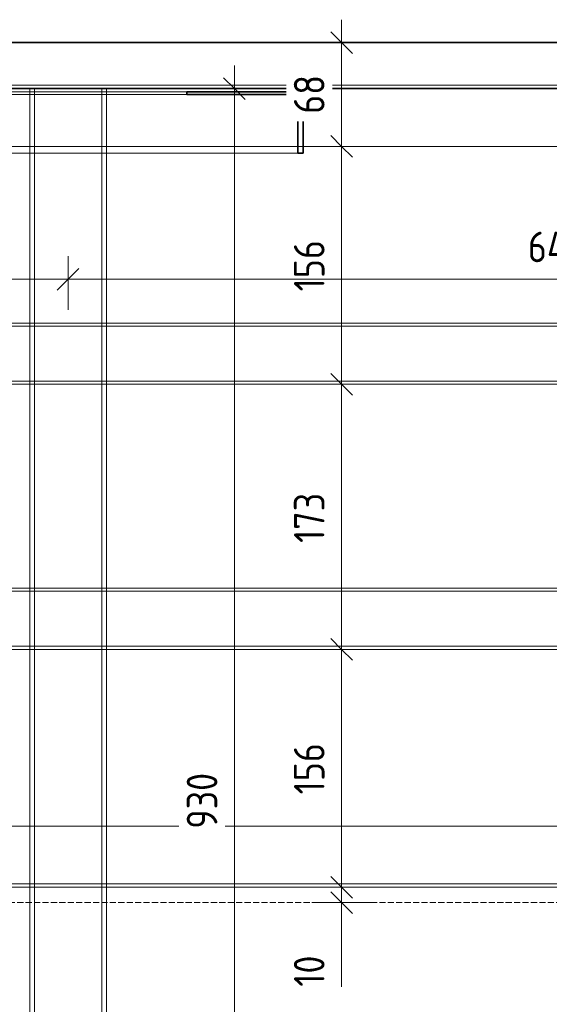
# Model space of a CAD drawing. Header units: millimetres. Extents: x -9410999 to -9405704, y -4413249 to 9079.
# Tile 5 of 21: x -9407301 to -9406955, y -4412740 to -4412097. Entities that reach past the tile are written whole.
import ezdxf

# ---------------------------------------------------------------- set-up
doc = ezdxf.new("R2010")
doc.units = ezdxf.units.MM
doc.linetypes.add('01 Штриховая _4 мм_', pattern=[5.5, 4, -1.5])
doc.layers.add('Линии', color=7, linetype='Continuous', lineweight=18, true_color=0x00a600)
for name, color, linetype, lineweight in [('Обобщенные модели', 7, 'Continuous', 18), ('Размеры', 7, 'Continuous', 9), ('Размеры-10', 7, 'Continuous', 9)]:
    doc.layers.add(name, color=color, linetype=linetype, lineweight=lineweight)
doc.styles.add('GOST Common', font='GOST_Common.ttf', dxfattribs={"width": 0.9, "height": 20})
doc.dimstyles.new('ADSK_Основной_2_0', dxfattribs={"dimscale": 304.8, "dimtxt": 20.1143, "dimasz": 0.046391, "dimexe": 0.049213, "dimexo": 0.098425, "dimgap": 0.016404, "dimtad": 1, "dimdec": 0, "dimzin": 0, "dimdsep": 46, "dimtxsty": 'GOST Common', "dimblk1": 'OBLIQUE', "dimblk2": 'OBLIQUE', "dimsah": 1, "dimcen": 0.09, "dimdle": 0.049213, "dimazin": 0, "dimtfac": 1, "dimtdec": 4, "dimtix": 1, "dimtmove": 0, "dimatfit": 3, "dimfxl": 1, "dimtvp": 1, "dimtfill": 1, "dimtolj": 1, "dimtzin": 0, "dimarcsym": 2})
doc.dimstyles.new('ADSK_Основной_2_0_1', dxfattribs={"dimscale": 304.8, "dimtxt": 20.1143, "dimasz": 0.046391, "dimexe": 0.049213, "dimexo": 0.098425, "dimgap": 0.016404, "dimtad": 1, "dimdec": 0, "dimzin": 0, "dimdsep": 46, "dimtxsty": 'GOST Common', "dimblk1": 'OBLIQUE', "dimblk2": 'OBLIQUE', "dimsah": 1, "dimcen": 0.09, "dimdle": 0.049213, "dimazin": 0, "dimtfac": 1, "dimtdec": 4, "dimtix": 1, "dimtmove": 1, "dimatfit": 3, "dimfxl": 1, "dimtvp": 1, "dimtfill": 1, "dimtolj": 1, "dimtzin": 0, "dimarcsym": 2})

# ---------------------------------------------------------------- blocks, each defined once
blk = doc.blocks.new('Корзинка под кондиционер - Корзинка под кондиционер-21323725-Корзина_ план')
at = {"layer": 'Обобщенные модели', "lineweight": 35}
for p, q in [((8350505.3, -4412111.56), (8349505.3, -4412111.55)), ((8349535.3, -4412141.55), (8350475.3, -4412141.56))]:
    blk.add_line(p, q, dxfattribs=at)
at = {"layer": 'Обобщенные модели', "color": 254, "true_color": 0xcccccc}
blk.add_line((8349505.3, -4412111.55), (8350505.3, -4412111.56), dxfattribs=at)
at = {"layer": 'Обобщенные модели', "color": 7, "true_color": 0xfcfcfc}
for p, q in [((8349660.3, -4412141.55), (8349595.3, -4412141.55)), ((8350300.3, -4412141.56), (8349710.3, -4412141.55))]:
    blk.add_line(p, q, dxfattribs=at)
at = {"layer": 'Обобщенные модели', "color": 7, "true_color": 0xfefefe}
for p, q in [((8349663.3, -4412141.55), (8349660.3, -4412141.55)), ((8349707.3, -4412141.55), (8349663.3, -4412141.55)), ((8349710.3, -4412141.55), (8349707.3, -4412141.55))]:
    blk.add_line(p, q, dxfattribs=at)
blk = doc.blocks.new('HILTI_s_Профиль_MFT-ST - Профиль MFT-ST 50x50x3_0-V26-Корзина_ план')
at = {"layer": 'Обобщенные модели', "color": 7, "true_color": 0xfcfcfc}
for p, q in [((8349660.3, -4412141.55), (8349710.3, -4412141.55)), ((8349660.3, -4412143.75), (8349660.3, -4412179.35)), ((8349663.3, -4412143.75), (8349663.3, -4412179.35)), ((8349663.3, -4412143.75), (8349663.3, -4412179.35)), ((8349707.3, -4412179.35), (8349707.3, -4412143.75)), ((8349707.3, -4412143.75), (8349707.3, -4412179.35)), ((8349710.3, -4412143.75), (8349710.3, -4412179.35)), ((8349660.3, -4412296.88), (8349660.3, -4412332.88)), ((8349663.3, -4412296.88), (8349663.3, -4412332.88)), ((8349663.3, -4412296.88), (8349663.3, -4412332.88)), ((8349707.3, -4412332.88), (8349707.3, -4412296.88)), ((8349707.3, -4412296.88), (8349707.3, -4412332.88)), ((8349710.3, -4412296.88), (8349710.3, -4412332.88)), ((8349660.3, -4412470.22), (8349660.29, -4412506.22)), ((8349663.3, -4412470.22), (8349663.29, -4412506.22)), ((8349663.3, -4412470.22), (8349663.29, -4412506.22)), ((8349707.29, -4412506.22), (8349707.3, -4412470.22)), ((8349707.3, -4412470.22), (8349707.29, -4412506.22)), ((8349710.3, -4412470.22), (8349710.29, -4412506.22))]:
    blk.add_line(p, q, dxfattribs=at)
at = {"layer": 'Обобщенные модели', "color": 7, "true_color": 0xfefefe}
for p, q in [((8349663.3, -4412141.55), (8349660.3, -4412141.55)), ((8349707.3, -4412141.55), (8349663.3, -4412141.55)), ((8349707.3, -4412141.55), (8349663.3, -4412141.55)), ((8349663.3, -4412141.55), (8349707.3, -4412141.55)), ((8349710.3, -4412141.55), (8349707.3, -4412141.55))]:
    blk.add_line(p, q, dxfattribs=at)
at = {"layer": 'Обобщенные модели', "color": 254, "true_color": 0xcccccc}
for p, q in [((8349660.3, -4412143.75), (8349660.3, -4412141.55)), ((8349710.3, -4412141.55), (8349710.3, -4412143.75)), ((8349660.3, -4412183.75), (8349660.3, -4412179.35)), ((8349710.3, -4412179.35), (8349710.3, -4412183.75)), ((8349660.3, -4412183.75), (8349660.3, -4412294.88)), ((8349663.3, -4412183.75), (8349663.3, -4412294.88)), ((8349663.3, -4412183.75), (8349663.3, -4412294.88)), ((8349707.3, -4412294.88), (8349707.3, -4412183.75)), ((8349707.3, -4412183.75), (8349707.3, -4412294.88)), ((8349710.3, -4412183.75), (8349710.3, -4412294.88)), ((8349660.3, -4412296.88), (8349660.3, -4412294.88)), ((8349710.3, -4412294.88), (8349710.3, -4412296.88)), ((8349660.3, -4412334.88), (8349660.3, -4412332.88)), ((8349660.3, -4412334.88), (8349660.3, -4412468.22)), ((8349663.3, -4412334.88), (8349663.3, -4412468.22)), ((8349663.3, -4412334.88), (8349663.3, -4412468.22)), ((8349707.3, -4412468.22), (8349707.3, -4412334.88)), ((8349707.3, -4412334.88), (8349707.3, -4412468.22)), ((8349710.3, -4412332.88), (8349710.3, -4412334.88)), ((8349710.3, -4412334.88), (8349710.3, -4412468.22)), ((8349660.3, -4412470.22), (8349660.3, -4412468.22)), ((8349710.3, -4412468.22), (8349710.3, -4412470.22)), ((8349660.29, -4412508.22), (8349660.29, -4412506.22)), ((8349660.29, -4412508.22), (8349660.29, -4412623.75)), ((8349663.29, -4412508.22), (8349663.29, -4412623.75)), ((8349663.29, -4412508.22), (8349663.29, -4412623.75)), ((8349707.29, -4412623.75), (8349707.29, -4412508.22)), ((8349707.29, -4412508.22), (8349707.29, -4412623.75)), ((8349710.29, -4412506.22), (8349710.29, -4412508.22)), ((8349710.29, -4412508.22), (8349710.29, -4412623.75)), ((8349660.29, -4412663.75), (8349660.29, -4412623.75)), ((8349710.29, -4412623.75), (8349710.29, -4412663.75)), ((8349660.29, -4412663.75), (8349660.29, -4413071.55)), ((8349663.29, -4412663.75), (8349663.29, -4413071.55)), ((8349663.29, -4412663.75), (8349663.29, -4413071.55)), ((8349707.29, -4413071.55), (8349707.29, -4412663.75)), ((8349707.29, -4412663.75), (8349707.29, -4413071.55)), ((8349710.29, -4412663.75), (8349710.29, -4413071.55))]:
    blk.add_line(p, q, dxfattribs=at)
at = {"layer": 'Обобщенные модели', "color": 7, "true_color": 0xf4f4f4}
for p, q in [((8349660.3, -4412141.55), (8349660.3, -4412143.75)), ((8349663.3, -4412141.55), (8349663.3, -4412143.75)), ((8349663.3, -4412141.55), (8349663.3, -4412143.75)), ((8349707.3, -4412143.75), (8349707.3, -4412141.55)), ((8349707.3, -4412141.55), (8349707.3, -4412143.75)), ((8349710.3, -4412141.55), (8349710.3, -4412143.75)), ((8349660.3, -4412179.35), (8349660.3, -4412143.75)), ((8349710.3, -4412143.75), (8349710.3, -4412179.35)), ((8349660.3, -4412179.35), (8349660.3, -4412183.75)), ((8349663.3, -4412179.35), (8349663.3, -4412183.75)), ((8349663.3, -4412179.35), (8349663.3, -4412183.75)), ((8349707.3, -4412183.75), (8349707.3, -4412179.35)), ((8349707.3, -4412179.35), (8349707.3, -4412183.75)), ((8349710.3, -4412179.35), (8349710.3, -4412183.75)), ((8349660.3, -4412294.88), (8349660.3, -4412296.88)), ((8349663.3, -4412294.88), (8349663.3, -4412296.88)), ((8349663.3, -4412294.88), (8349663.3, -4412296.88)), ((8349707.3, -4412296.88), (8349707.3, -4412294.88)), ((8349707.3, -4412294.88), (8349707.3, -4412296.88)), ((8349710.3, -4412294.88), (8349710.3, -4412296.88)), ((8349660.3, -4412332.88), (8349660.3, -4412296.88)), ((8349710.3, -4412296.88), (8349710.3, -4412332.88)), ((8349660.3, -4412332.88), (8349660.3, -4412334.88)), ((8349663.3, -4412332.88), (8349663.3, -4412334.88)), ((8349663.3, -4412332.88), (8349663.3, -4412334.88)), ((8349707.3, -4412334.88), (8349707.3, -4412332.88)), ((8349707.3, -4412332.88), (8349707.3, -4412334.88)), ((8349710.3, -4412332.88), (8349710.3, -4412334.88)), ((8349660.3, -4412468.22), (8349660.3, -4412470.22)), ((8349663.3, -4412468.22), (8349663.3, -4412470.22)), ((8349663.3, -4412468.22), (8349663.3, -4412470.22)), ((8349707.3, -4412470.22), (8349707.3, -4412468.22)), ((8349707.3, -4412468.22), (8349707.3, -4412470.22)), ((8349710.3, -4412468.22), (8349710.3, -4412470.22)), ((8349660.29, -4412506.22), (8349660.3, -4412470.22)), ((8349710.3, -4412470.22), (8349710.29, -4412506.22)), ((8349660.29, -4412506.22), (8349660.29, -4412508.22)), ((8349663.29, -4412506.22), (8349663.29, -4412508.22)), ((8349663.29, -4412506.22), (8349663.29, -4412508.22)), ((8349707.29, -4412508.22), (8349707.29, -4412506.22)), ((8349707.29, -4412506.22), (8349707.29, -4412508.22)), ((8349710.29, -4412506.22), (8349710.29, -4412508.22)), ((8349660.29, -4412623.75), (8349660.29, -4412663.75)), ((8349663.29, -4412623.75), (8349663.29, -4412663.75)), ((8349663.29, -4412623.75), (8349663.29, -4412663.75)), ((8349707.29, -4412663.75), (8349707.29, -4412623.75)), ((8349707.29, -4412623.75), (8349707.29, -4412663.75)), ((8349710.29, -4412623.75), (8349710.29, -4412663.75))]:
    blk.add_line(p, q, dxfattribs=at)
at = {"layer": 'Обобщенные модели'}
for p, q in [((8349660.3, -4412294.88), (8349660.3, -4412183.75)), ((8349710.3, -4412183.75), (8349710.3, -4412294.88)), ((8349660.3, -4412468.22), (8349660.3, -4412334.88)), ((8349710.3, -4412334.88), (8349710.3, -4412468.22)), ((8349660.29, -4412623.75), (8349660.29, -4412508.22)), ((8349710.29, -4412508.22), (8349710.29, -4412623.75)), ((8349660.29, -4413071.55), (8349660.29, -4412663.75)), ((8349710.29, -4412663.75), (8349710.29, -4413071.55))]:
    blk.add_line(p, q, dxfattribs=at)
blk = doc.blocks.new('HILTI_s_Профиль_MFT-ST - Профиль MFT-ST 40x20х2_0-20934203-Корзина_ план')
at = {"layer": 'Обобщенные модели', "color": 254, "true_color": 0xcccccc}
for p, q in [((8349535.3, -4412294.88), (8350471.3, -4412294.89)), ((8350471.3, -4412296.89), (8349535.3, -4412296.88)), ((8349535.3, -4412296.88), (8350471.3, -4412296.89)), ((8349535.3, -4412332.88), (8350471.3, -4412332.89)), ((8349535.3, -4412332.88), (8350471.3, -4412332.89)), ((8349535.3, -4412334.88), (8350471.3, -4412334.89))]:
    blk.add_line(p, q, dxfattribs=at)
at = {"layer": 'Обобщенные модели'}
for p, q in [((8349535.3, -4412294.88), (8350471.3, -4412294.89)), ((8350471.3, -4412334.89), (8349535.3, -4412334.88))]:
    blk.add_line(p, q, dxfattribs=at)
blk = doc.blocks.new('HILTI_s_Профиль_MFT-ST - Профиль MFT-ST 40x20х2_0-V33-Корзина_ план')
at = {"layer": 'Обобщенные модели', "color": 254, "true_color": 0xcccccc}
for p, q in [((8349537.1, -4412468.21), (8350475.3, -4412468.23)), ((8350475.3, -4412470.23), (8349537.1, -4412470.21)), ((8349537.1, -4412470.21), (8350475.3, -4412470.23)), ((8349537.09, -4412506.21), (8350475.29, -4412506.23)), ((8349537.09, -4412506.21), (8350475.29, -4412506.23)), ((8349537.09, -4412508.21), (8350475.29, -4412508.23))]:
    blk.add_line(p, q, dxfattribs=at)
at = {"layer": 'Обобщенные модели'}
for p, q in [((8349537.1, -4412468.21), (8350475.3, -4412468.23)), ((8350475.29, -4412508.23), (8349537.09, -4412508.21))]:
    blk.add_line(p, q, dxfattribs=at)
blk = doc.blocks.new('HILTI_s_Профиль_MFT-L - Профиль MFT-L 60x40x2_2 6m-20934204-Корзина_ план')
at = {"layer": 'Обобщенные модели', "color": 254, "true_color": 0xcccccc}
for p, q in [((8350475.3, -4412139.36), (8349535.3, -4412139.35)), ((8350415.3, -4412141.56), (8349595.3, -4412141.55)), ((8349838.85, -4412179.35), (8349583.61, -4412179.35)), ((8350433.1, -4412179.36), (8349838.85, -4412179.35))]:
    blk.add_line(p, q, dxfattribs=at)
at = {"layer": 'Обобщенные модели', "color": 7, "true_color": 0xf4f4f4}
for p, q in [((8349535.3, -4412139.35), (8350475.3, -4412139.36)), ((8350415.3, -4412141.56), (8349595.3, -4412141.55)), ((8349838.85, -4412179.35), (8349583.61, -4412179.35))]:
    blk.add_line(p, q, dxfattribs=at)
at = {"layer": 'Обобщенные модели'}
blk.add_line((8350433.1, -4412179.36), (8349838.85, -4412179.35), dxfattribs=at)
blk = doc.blocks.new('HILTI_s_Профиль_MFT-L - Профиль MFT-L 60x40x2_2 6m-20934205-Корзина_ план')
at = {"layer": 'Обобщенные модели', "color": 254, "true_color": 0xcccccc}
for p, q in [((8349575.29, -4412623.75), (8350171.74, -4412623.75)), ((8349595.29, -4412661.55), (8350171.74, -4412661.55)), ((8350437.49, -4412663.76), (8349535.29, -4412663.75))]:
    blk.add_line(p, q, dxfattribs=at)
at = {"layer": 'Обобщенные модели'}
for p, q in [((8349575.29, -4412623.75), (8350171.74, -4412623.75)), ((8349595.29, -4412661.55), (8350171.74, -4412661.55)), ((8349535.29, -4412663.75), (8350475.29, -4412663.76))]:
    blk.add_line(p, q, dxfattribs=at)
blk = doc.blocks.new('HILTI_s_Профиль_MFT-L - Профиль MFT-L 40x40x1_8 6m-20934212-Корзина_ план')
at = {"layer": 'Обобщенные модели'}
for p, q in [((8349563.51, -4412145.55), (8349563.51, -4412143.75)), ((8349563.51, -4412145.55), (8349762.81, -4412145.55)), ((8349583.61, -4412183.75), (8349583.61, -4412145.55)), ((8349595.3, -4412143.75), (8349762.81, -4412143.75)), ((8349583.61, -4412183.75), (8349835.43, -4412183.75))]:
    blk.add_line(p, q, dxfattribs=at)
at = {"layer": 'Обобщенные модели', "color": 7, "true_color": 0xf4f4f4}
for p in [(8349563.51, -4412143.75), (8349595.3, -4412143.75)]:
    blk.add_line(p, (8349584.56, -4412143.75), dxfattribs=at)
at = {"layer": 'Обобщенные модели', "color": 254, "true_color": 0xcccccc}
for p, q in [((8349563.51, -4412143.75), (8349595.3, -4412143.75)), ((8349583.61, -4412145.55), (8349563.51, -4412145.55)), ((8349583.61, -4412145.55), (8349835.43, -4412145.55)), ((8349584.56, -4412143.75), (8349584.56, -4412183.75)), ((8349838.85, -4412143.75), (8349595.3, -4412143.75)), ((8349584.56, -4412183.75), (8349583.61, -4412183.75)), ((8349584.56, -4412183.75), (8349838.85, -4412183.75))]:
    blk.add_line(p, q, dxfattribs=at)
at = {"layer": 'Обобщенные модели', "lineweight": 35}
for p, q in [((8349838.85, -4412143.75), (8349762.81, -4412143.75)), ((8349762.81, -4412143.75), (8349762.81, -4412145.55)), ((8349762.81, -4412145.55), (8349835.43, -4412145.55)), ((8349835.43, -4412145.55), (8349835.43, -4412183.75)), ((8349838.85, -4412183.75), (8349838.85, -4412143.75)), ((8349835.43, -4412183.75), (8349838.85, -4412183.75))]:
    blk.add_line(p, q, dxfattribs=at)
blk = doc.blocks.new('DIMBLOCK16-Корзина_ план')
at = {"layer": 'Размеры-10'}
for p, q in [((-9407160.55, -4413071.55), (-9407160.54, -4412126.55)), ((-9407140.54, -4412141.55), (-9407175.54, -4412141.55)), ((-9407160.54, -4412141.55), (-9407140.54, -4412141.55)), ((-9407214.15, -4413071.55), (-9407145.55, -4413071.55)), ((-9407160.55, -4413071.55), (-9407214.15, -4413071.55))]:
    blk.add_line(p, q, dxfattribs=at)
at = {"layer": 'Размеры-10', "lineweight": 18}
for p, q in [((-9407160.54, -4412141.55), (-9407167.61, -4412134.48)), ((-9407160.54, -4412141.55), (-9407153.47, -4412148.62)), ((-9407160.55, -4413071.55), (-9407167.62, -4413064.48)), ((-9407160.55, -4413071.55), (-9407153.48, -4413078.62))]:
    blk.add_line(p, q, dxfattribs=at)
at = {"layer": 'Размеры-10', "color": 0, "insert": (-9407191.68, -4412625.47), "char_height": 20, "width": 45.4106, "attachment_point": 1, "rotation": 90, "line_spacing_factor": 1.022761, "style": 'GOST Common', "bg_fill": 3, "box_fill_scale": 1.25, "bg_fill_color": 256, "bg_fill_true_color": 13158600, "bg_fill_transparency": 0}
blk.add_mtext('930', dxfattribs=at)
blk = doc.blocks.new('_Oblique')
at = {"color": 0, "linetype": 'ByBlock', "lineweight": -2}
blk.add_line((-0.5, -0.5), (0.5, 0.5), dxfattribs=at)
blk = doc.blocks.new('DIMBLOCK17-Корзина_ план')
at = {"layer": 'Размеры-10', "lineweight": 18}
for p, q in [((-9407090.55, -4412663.75), (-9407097.62, -4412656.68)), ((-9407090.55, -4412673.75), (-9407097.62, -4412666.68)), ((-9407090.55, -4412663.75), (-9407083.48, -4412670.82)), ((-9407090.55, -4412673.75), (-9407083.48, -4412680.82))]:
    blk.add_line(p, q, dxfattribs=at)
at = {"layer": 'Размеры-10'}
for p, q in [((-9407070.55, -4412663.75), (-9407105.55, -4412663.75)), ((-9407090.55, -4412688.75), (-9407090.55, -4412663.75)), ((-9407090.55, -4412663.75), (-9407070.55, -4412663.75)), ((-9407090.55, -4412702.26), (-9407090.55, -4412668.75)), ((-9407070.54, -4412673.75), (-9407105.55, -4412673.75)), ((-9407090.55, -4412673.75), (-9407070.54, -4412673.75)), ((-9407090.55, -4412728.74), (-9407090.55, -4412702.26))]:
    blk.add_line(p, q, dxfattribs=at)
at = {"layer": 'Размеры-10', "color": 0, "insert": (-9407121.68, -4412728.74), "char_height": 20, "width": 25.7736, "attachment_point": 1, "rotation": 90, "line_spacing_factor": 1.022761, "style": 'GOST Common', "bg_fill": 3, "box_fill_scale": 1.25, "bg_fill_color": 256, "bg_fill_true_color": 13158600, "bg_fill_transparency": 0}
blk.add_mtext('10', dxfattribs=at)
blk = doc.blocks.new('DIMBLOCK18-Корзина_ план')
at = {"layer": 'Размеры-10', "lineweight": 18}
for p, q in [((-9407090.55, -4412508.22), (-9407097.62, -4412501.15)), ((-9407090.55, -4412508.22), (-9407083.48, -4412515.29)), ((-9407090.55, -4412663.75), (-9407097.62, -4412656.68)), ((-9407090.55, -4412663.75), (-9407083.48, -4412670.82))]:
    blk.add_line(p, q, dxfattribs=at)
at = {"layer": 'Размеры-10'}
for p, q in [((-9407070.55, -4412508.22), (-9407105.55, -4412508.22)), ((-9407090.55, -4412663.75), (-9407090.55, -4412508.22)), ((-9407090.55, -4412508.22), (-9407070.55, -4412508.22)), ((-9407070.55, -4412663.75), (-9407105.55, -4412663.75)), ((-9407090.55, -4412663.75), (-9407070.55, -4412663.75))]:
    blk.add_line(p, q, dxfattribs=at)
at = {"layer": 'Размеры-10', "color": 0, "insert": (-9407121.68, -4412603.03), "char_height": 20, "width": 40.9104, "attachment_point": 1, "rotation": 90, "line_spacing_factor": 1.022761, "style": 'GOST Common', "bg_fill": 3, "box_fill_scale": 1.25, "bg_fill_color": 256, "bg_fill_true_color": 13158600, "bg_fill_transparency": 0}
blk.add_mtext('156', dxfattribs=at)
blk = doc.blocks.new('DIMBLOCK19-Корзина_ план')
at = {"layer": 'Размеры-10', "lineweight": 18}
for p, q in [((-9407090.55, -4412334.88), (-9407097.62, -4412327.81)), ((-9407090.55, -4412334.88), (-9407083.48, -4412341.95)), ((-9407090.55, -4412508.22), (-9407097.62, -4412501.15)), ((-9407090.55, -4412508.22), (-9407083.48, -4412515.29))]:
    blk.add_line(p, q, dxfattribs=at)
at = {"layer": 'Размеры-10'}
for p, q in [((-9407070.55, -4412334.88), (-9407105.55, -4412334.88)), ((-9407090.55, -4412508.22), (-9407090.55, -4412334.88)), ((-9407090.55, -4412334.88), (-9407070.55, -4412334.88)), ((-9407070.55, -4412508.22), (-9407105.55, -4412508.22)), ((-9407090.55, -4412508.22), (-9407070.55, -4412508.22))]:
    blk.add_line(p, q, dxfattribs=at)
at = {"layer": 'Размеры-10', "color": 0, "insert": (-9407121.68, -4412438.6), "char_height": 20, "width": 40.9104, "attachment_point": 1, "rotation": 90, "line_spacing_factor": 1.022761, "style": 'GOST Common', "bg_fill": 3, "box_fill_scale": 1.25, "bg_fill_color": 256, "bg_fill_true_color": 13158600, "bg_fill_transparency": 0}
blk.add_mtext('173', dxfattribs=at)
blk = doc.blocks.new('DIMBLOCK20-Корзина_ план')
at = {"layer": 'Размеры-10', "lineweight": 18}
for p, q in [((-9407090.55, -4412179.35), (-9407097.62, -4412172.28)), ((-9407090.55, -4412179.35), (-9407083.48, -4412186.42)), ((-9407090.55, -4412334.88), (-9407097.62, -4412327.81)), ((-9407090.55, -4412334.88), (-9407083.48, -4412341.95))]:
    blk.add_line(p, q, dxfattribs=at)
at = {"layer": 'Размеры-10'}
for p, q in [((-9407070.54, -4412179.35), (-9407105.55, -4412179.35)), ((-9407090.55, -4412334.88), (-9407090.55, -4412179.35)), ((-9407090.55, -4412179.35), (-9407070.54, -4412179.35)), ((-9407070.55, -4412334.88), (-9407105.55, -4412334.88)), ((-9407090.55, -4412334.88), (-9407070.55, -4412334.88))]:
    blk.add_line(p, q, dxfattribs=at)
at = {"layer": 'Размеры-10', "color": 0, "insert": (-9407121.68, -4412274.16), "char_height": 20, "width": 40.9104, "attachment_point": 1, "rotation": 90, "line_spacing_factor": 1.022761, "style": 'GOST Common', "bg_fill": 3, "box_fill_scale": 1.25, "bg_fill_color": 256, "bg_fill_true_color": 13158600, "bg_fill_transparency": 0}
blk.add_mtext('156', dxfattribs=at)
blk = doc.blocks.new('DIMBLOCK21-Корзина_ план')
at = {"layer": 'Размеры-10'}
for p, q in [((-9407090.55, -4412179.35), (-9407090.55, -4412096.55)), ((-9407070.54, -4412111.55), (-9407105.55, -4412111.55)), ((-9407090.55, -4412111.55), (-9407070.54, -4412111.55)), ((-9407070.54, -4412179.35), (-9407105.55, -4412179.35)), ((-9407090.55, -4412179.35), (-9407070.54, -4412179.35))]:
    blk.add_line(p, q, dxfattribs=at)
at = {"layer": 'Размеры-10', "lineweight": 18}
for p, q in [((-9407090.55, -4412111.55), (-9407097.62, -4412104.48)), ((-9407090.55, -4412111.55), (-9407083.48, -4412118.62)), ((-9407090.55, -4412179.35), (-9407097.62, -4412172.28)), ((-9407090.55, -4412179.35), (-9407083.48, -4412186.42))]:
    blk.add_line(p, q, dxfattribs=at)
at = {"layer": 'Размеры-10', "color": 0, "insert": (-9407121.68, -4412158.07), "char_height": 20, "width": 30.2737, "attachment_point": 1, "rotation": 90, "line_spacing_factor": 1.022761, "style": 'GOST Common', "bg_fill": 3, "box_fill_scale": 1.25, "bg_fill_color": 256, "bg_fill_true_color": 13158600, "bg_fill_transparency": 0}
blk.add_mtext('68', dxfattribs=at)
blk = doc.blocks.new('DIMBLOCK23-Корзина_ план')
at = {"layer": 'Размеры-10'}
for p, q in [((-9407419.14, -4412286.24), (-9407419.14, -4412251.24)), ((-9407269.14, -4412286.24), (-9407269.14, -4412251.24)), ((-9407419.14, -4412266.24), (-9407269.14, -4412266.24)), ((-9407419.14, -4412266.24), (-9407419.14, -4412286.24)), ((-9407269.14, -4412266.24), (-9407269.14, -4412286.24))]:
    blk.add_line(p, q, dxfattribs=at)
at = {"layer": 'Размеры-10', "lineweight": 18}
for p, q in [((-9407419.14, -4412266.24), (-9407412.07, -4412259.17)), ((-9407269.14, -4412266.24), (-9407262.07, -4412259.17)), ((-9407419.14, -4412266.24), (-9407426.21, -4412273.31)), ((-9407269.14, -4412266.24), (-9407276.21, -4412273.31))]:
    blk.add_line(p, q, dxfattribs=at)
at = {"layer": 'Размеры-10', "color": 0, "insert": (-9407361.19, -4412235.1), "char_height": 20, "width": 40.9104, "attachment_point": 1, "rotation": 359.99934, "line_spacing_factor": 1.022761, "style": 'GOST Common', "bg_fill": 3, "box_fill_scale": 1.25, "bg_fill_color": 256, "bg_fill_true_color": 13158600, "bg_fill_transparency": 0}
blk.add_mtext('150', dxfattribs=at)
blk = doc.blocks.new('DIMBLOCK24-Корзина_ план')
at = {"layer": 'Размеры-10'}
for p, q in [((-9407269.14, -4412286.24), (-9407269.14, -4412251.24)), ((-9406629.14, -4412286.25), (-9406629.14, -4412251.25)), ((-9407269.14, -4412266.24), (-9406629.14, -4412266.25)), ((-9407269.14, -4412266.24), (-9407269.14, -4412286.24)), ((-9406629.14, -4412266.25), (-9406629.14, -4412286.25))]:
    blk.add_line(p, q, dxfattribs=at)
at = {"layer": 'Размеры-10', "lineweight": 18}
for p, q in [((-9407269.14, -4412266.24), (-9407262.07, -4412259.17)), ((-9406629.14, -4412266.25), (-9406622.07, -4412259.18)), ((-9407269.14, -4412266.24), (-9407276.21, -4412273.31)), ((-9406629.14, -4412266.25), (-9406636.21, -4412273.32))]:
    blk.add_line(p, q, dxfattribs=at)
at = {"layer": 'Размеры-10', "color": 0, "insert": (-9406968.91, -4412235.11), "char_height": 20, "width": 47.4561, "attachment_point": 1, "rotation": 359.99934, "line_spacing_factor": 1.022761, "style": 'GOST Common', "bg_fill": 3, "box_fill_scale": 1.25, "bg_fill_color": 256, "bg_fill_true_color": 13158600, "bg_fill_transparency": 0}
blk.add_mtext('640', dxfattribs=at)

msp = doc.modelspace()

# ---------------------------------------------------------------- linework, layer by layer
at = {"layer": 'Линии', "color": 7, "linetype": '01 Штриховая _4 мм_'}
msp.add_line((-9407615.89, -4412673.75), (-9406315.89, -4412673.75), dxfattribs=at)

# ---------------------------------------------------------------- block references
at = {"layer": 'Обобщенные модели', "color": 7, "true_color": 0xfcfcfc}
msp.add_blockref('Корзинка под кондиционер - Корзинка под кондиционер-21323725-Корзина_ план', (-17756954.44, 0), dxfattribs=at)
at = {"layer": 'Обобщенные модели', "color": 7, "true_color": 0xf4f4f4}
msp.add_blockref('HILTI_s_Профиль_MFT-L - Профиль MFT-L 60x40x2_2 6m-20934204-Корзина_ план', (-17756954.44, 0), dxfattribs=at)
at = {"layer": 'Обобщенные модели', "color": 254, "true_color": 0xcccccc}
for name in ['HILTI_s_Профиль_MFT-ST - Профиль MFT-ST 50x50x3_0-V26-Корзина_ план', 'HILTI_s_Профиль_MFT-ST - Профиль MFT-ST 40x20х2_0-20934203-Корзина_ план', 'HILTI_s_Профиль_MFT-ST - Профиль MFT-ST 40x20х2_0-V33-Корзина_ план', 'HILTI_s_Профиль_MFT-L - Профиль MFT-L 60x40x2_2 6m-20934205-Корзина_ план']:
    msp.add_blockref(name, (-17756954.44, 0), dxfattribs=at)
at = {"layer": 'Обобщенные модели'}
msp.add_blockref('HILTI_s_Профиль_MFT-L - Профиль MFT-L 40x40x1_8 6m-20934212-Корзина_ план', (-17756954.44, 0), dxfattribs=at)

# ---------------------------------------------------------------- next in the draw order: dimensions: what is measured, and where the dimension line sits
at = {"layer": 'Размеры'}
for base, p1, p2, angle, override, picture, middle in [((-9407160.54, -4412141.55), (-9407244.15, -4413071.55), (-9407170.54, -4412141.55), 89.99934, {"dimpost": '<>', "dimfxl": 932.90793}, 'DIMBLOCK16-Корзина_ план', (-9407175.54, -4412606.55)), ((-9407269.14, -4412266.24), (-9407419.14, -4412256.24), (-9407269.14, -4412256.24), 359.99934, {"dimpost": '<>', "dimfxl": 150}, 'DIMBLOCK23-Корзина_ план', (-9407344.14, -4412251.24))]:
    dim = msp.add_linear_dim(base=base, p1=p1, p2=p2, angle=angle, dimstyle='ADSK_Основной_2_0', override=override, dxfattribs=at)
    dim.commit()
    dim.dimension.update_dxf_attribs({"geometry": picture, "text_midpoint": middle})
dim = msp.add_linear_dim(base=(-9407090.55, -4412663.75), p1=(-9407100.54, -4412673.75), p2=(-9407100.55, -4412663.75), angle=90, dimstyle='ADSK_Основной_2_0_1', override={"dimpost": '<>', "dimfxl": 10.000169}, dxfattribs=at)
dim.commit()
dim.dimension.update_dxf_attribs({"geometry": 'DIMBLOCK17-Корзина_ план', "text_midpoint": (-9407108.35, -4412715.85), "dimtype": 160, "text_rotation": 90})

# ---------------------------------------------------------------- next in the draw order: dimensions: what is measured, and where the dimension line sits
dim = msp.add_linear_dim(base=(-9407090.55, -4412508.22), p1=(-9407100.55, -4412663.75), p2=(-9407100.55, -4412508.22), angle=270, dimstyle='ADSK_Основной_2_0', override={"dimpost": '<>', "dimfxl": 155.533333}, dxfattribs=at)
dim.commit()
dim.dimension.update_dxf_attribs({"geometry": 'DIMBLOCK18-Корзина_ план', "text_midpoint": (-9407105.55, -4412585.98)})

# ---------------------------------------------------------------- next in the draw order: dimensions: what is measured, and where the dimension line sits
dim = msp.add_linear_dim(base=(-9407090.55, -4412334.88), p1=(-9407100.55, -4412508.22), p2=(-9407100.55, -4412334.88), angle=90, dimstyle='ADSK_Основной_2_0', override={"dimpost": '<>', "dimfxl": 173.333333}, dxfattribs=at)
dim.commit()
dim.dimension.update_dxf_attribs({"geometry": 'DIMBLOCK19-Корзина_ план', "text_midpoint": (-9407105.55, -4412421.55)})

# ---------------------------------------------------------------- next in the draw order: dimensions: what is measured, and where the dimension line sits
dim = msp.add_linear_dim(base=(-9407090.55, -4412179.35), p1=(-9407100.55, -4412334.88), p2=(-9407100.54, -4412179.35), angle=90, dimstyle='ADSK_Основной_2_0', override={"dimpost": '<>', "dimfxl": 155.533333}, dxfattribs=at)
dim.commit()
dim.dimension.update_dxf_attribs({"geometry": 'DIMBLOCK20-Корзина_ план', "text_midpoint": (-9407105.55, -4412257.12)})

# ---------------------------------------------------------------- next in the draw order: dimensions: what is measured, and where the dimension line sits
for base, p1, p2, angle, override, picture, middle in [((-9407090.55, -4412111.55), (-9407100.54, -4412179.35), (-9407100.54, -4412111.55), 90, {"dimpost": '<>', "dimfxl": 67.8}, 'DIMBLOCK21-Корзина_ план', (-9407105.55, -4412145.45)), ((-9406629.14, -4412266.25), (-9407269.14, -4412256.24), (-9406629.14, -4412256.25), 359.99934, {"dimpost": '<>', "dimfxl": 640}, 'DIMBLOCK24-Корзина_ план', (-9406949.14, -4412251.24))]:
    dim = msp.add_linear_dim(base=base, p1=p1, p2=p2, angle=angle, dimstyle='ADSK_Основной_2_0', override=override, dxfattribs=at)
    dim.commit()
    dim.dimension.update_dxf_attribs({"geometry": picture, "text_midpoint": middle})

doc.saveas('drawing.dxf')
